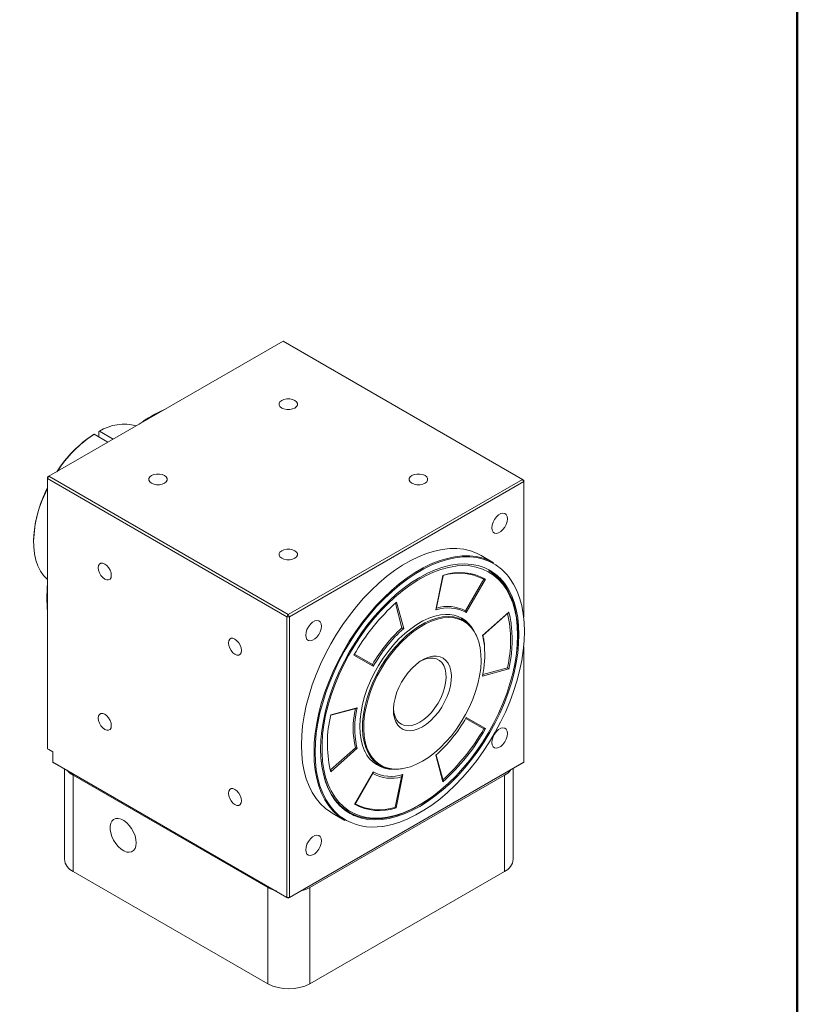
# Model space of a CAD drawing. Header units: millimetres. Extents: x 2723 to 3595, y 721 to 1332.
# Tile 7 of 8: x 3469 to 3595, y 810 to 969. Entities that reach past the tile are written whole.
import ezdxf

# ---------------------------------------------------------------- set-up
doc = ezdxf.new("R2010")
doc.units = ezdxf.units.MM
doc.layers.add('圖框', color=7, linetype='Continuous', lineweight=50)
doc.layers.add('產品', color=7, linetype='Continuous')

# ---------------------------------------------------------------- blocks, each defined once
blk = doc.blocks.new('標題欄框 下標註')
at = {"layer": '圖框'}
blk.add_lwpolyline([(2.283, 89.91), (287.283, 89.91), (287.283, 273.91), (2.283, 273.91)], close=True, dxfattribs=at)
blk = doc.blocks.new('A$C3C664CCF')
at = {"color": 7, "linetype": 'Continuous', "lineweight": 15}
for p, q in [((137, 104.51), (99.24, 82.71)), ((175.61, 82.22), (137, 104.51)), ((106.45, 89.46), (106.54, 89.51)), ((106.54, 89.51), (108.77, 88.21)), ((107.38, 90), (107.3, 89.95)), ((107.3, 89.95), (107.3, 89.06)), ((107.38, 90), (109.62, 88.7)), ((99.03, 82.34), (99.24, 82.71)), ((99.24, 82.71), (99.03, 82.59)), ((99.24, 82.71), (137.85, 60.42)), ((99.03, 82.34), (99.03, 82.59)), ((137.63, 60.05), (99.03, 82.34)), ((99.03, 82.34), (99.03, 38.74)), ((137.85, 60.42), (175.61, 82.22)), ((175.82, 81.85), (138.06, 60.05)), ((175.61, 82.22), (175.82, 81.85)), ((175.61, 82.22), (175.82, 82.1)), ((175.82, 81.85), (175.82, 82.1)), ((175.82, 59.99), (175.82, 81.85)), ((96.78, 72.22), (96.78, 72.12)), ((170.97, 68.76), (168.94, 69.94)), ((161.65, 61.15), (162.79, 66.73)), ((161.72, 61.29), (162.82, 66.67)), ((166.43, 60.99), (169.37, 66.09)), ((169.68, 66.12), (166.56, 60.71)), ((156.19, 58.25), (155.12, 62.24)), ((155.33, 62.42), (156.47, 58.16)), ((137.63, 60.05), (137.85, 60.42)), ((138.06, 60.05), (137.85, 60.42)), ((169.15, 57.03), (173.41, 60.81)), ((169.22, 57.03), (173.33, 60.68)), ((137.63, 60.05), (138.06, 60.05)), ((137.63, 14.77), (137.63, 60.05)), ((138.06, 60.05), (138.06, 14.77)), ((166.11, 59.45), (165.68, 59.69)), ((168.33, 56.69), (168.27, 56.84)), ((175.82, 36.57), (175.82, 55.21)), ((151.56, 52.05), (148.44, 53.85)), ((148.53, 54.01), (151.43, 52.33)), ((173.41, 51.62), (169.15, 50.48)), ((169.21, 50.75), (173.2, 51.82)), ((144.7, 44.23), (148.97, 45.38)), ((144.72, 44.16), (148.79, 45.25)), ((169.37, 41.97), (166.47, 43.65)), ((166.56, 43.8), (169.68, 42)), ((99.03, 38.74), (99.87, 38.25)), ((99.24, 38.62), (99.03, 38.74)), ((99.87, 38.25), (99.24, 38.62)), ((99.87, 38.25), (99.87, 36.57)), ((144.67, 35.35), (148.68, 38.91)), ((148.97, 38.83), (144.7, 35.05)), ((148.88, 39.16), (148.97, 38.83)), ((99.87, 36.57), (137.63, 14.77)), ((100.09, 36.45), (99.87, 36.57)), ((138.06, 14.77), (175.82, 36.57)), ((162.79, 33.43), (161.65, 37.69)), ((162.81, 33.65), (161.72, 37.71)), ((175.82, 36.57), (175.61, 36.45)), ((137.85, 14.65), (100.09, 36.45)), ((101.75, 35.54), (101.75, 20.91)), ((175.61, 36.45), (137.85, 14.65)), ((144.7, 35.05), (144.62, 35.36)), ((144.73, 35.27), (144.67, 35.48)), ((148.52, 29.81), (151.54, 35.04)), ((152.18, 36.31), (152.61, 36.06)), ((155.95, 35.49), (156.1, 35.51)), ((174.14, 20.91), (174.14, 35.54)), ((103.16, 34.49), (134.55, 16.36)), ((103.16, 34.49), (103.16, 18.96)), ((141.34, 16.36), (172.74, 34.49)), ((172.74, 18.96), (172.74, 34.49)), ((144.94, 28.37), (146.98, 27.19)), ((103.16, 18.96), (134.55, 0.83)), ((141.34, 0.83), (172.74, 18.96)), ((134.55, 0.83), (134.55, 16.36)), ((141.34, 16.36), (141.34, 0.83)), ((138.06, 14.77), (137.63, 14.77)), ((137.85, 14.65), (137.63, 14.77)), ((137.85, 14.65), (138.06, 14.77))]:
    blk.add_line(p, q, dxfattribs=at)
at = {"color": 7, "linetype": 'Continuous', "lineweight": 15, "flags": 128}
for points in [[(138.91, 93.73), (139.18, 93.95), (139.33, 94.21), (139.33, 94.48), (139.18, 94.74), (138.91, 94.95), (138.53, 95.11), (138.08, 95.2), (137.61, 95.2), (137.16, 95.11), (136.79, 94.95), (136.51, 94.74), (136.36, 94.48), (136.36, 94.21), (136.51, 93.95), (136.79, 93.73), (137.16, 93.57), (137.61, 93.49), (138.08, 93.49), (138.53, 93.57), (138.91, 93.73)], [(117.91, 81.61), (118.18, 81.83), (118.33, 82.08), (118.33, 82.35), (118.18, 82.61), (117.91, 82.83), (117.53, 82.99), (117.08, 83.07), (116.61, 83.07), (116.16, 82.99), (115.79, 82.83), (115.51, 82.61), (115.36, 82.35), (115.36, 82.08), (115.51, 81.83), (115.79, 81.61), (116.16, 81.45), (116.61, 81.36), (117.08, 81.36), (117.53, 81.45), (117.91, 81.61)], [(159.91, 81.61), (160.18, 81.83), (160.33, 82.08), (160.33, 82.35), (160.18, 82.61), (159.91, 82.83), (159.53, 82.99), (159.08, 83.07), (158.61, 83.07), (158.16, 82.99), (157.79, 82.83), (157.51, 82.61), (157.36, 82.35), (157.36, 82.08), (157.51, 81.83), (157.79, 81.61), (158.16, 81.45), (158.61, 81.36), (159.08, 81.36), (159.53, 81.45), (159.91, 81.61)], [(99.03, 80.79), (98.73, 80.17), (98.17, 78.86), (97.7, 77.55), (97.32, 76.24), (97.04, 74.95), (96.86, 73.69), (96.78, 72.47), (96.8, 71.31), (96.93, 70.21), (97.15, 69.19), (97.47, 68.26), (97.88, 67.43), (98.39, 66.7), (98.98, 66.09), (99.03, 66.05)], [(173.21, 75.87), (173.16, 76.25), (173.01, 76.54), (172.77, 76.72), (172.47, 76.77), (172.12, 76.69), (171.76, 76.48), (171.41, 76.16), (171.1, 75.76), (170.87, 75.31), (170.72, 74.84), (170.66, 74.4), (170.72, 74.01), (170.87, 73.72), (171.1, 73.54), (171.41, 73.49), (171.76, 73.57), (172.12, 73.78), (172.47, 74.1), (172.77, 74.5), (173.01, 74.96), (173.16, 75.42), (173.21, 75.87)], [(138.91, 69.48), (139.18, 69.7), (139.33, 69.96), (139.33, 70.23), (139.18, 70.49), (138.91, 70.71), (138.53, 70.87), (138.08, 70.95), (137.61, 70.95), (137.16, 70.87), (136.79, 70.71), (136.51, 70.49), (136.36, 70.23), (136.36, 69.96), (136.51, 69.7), (136.79, 69.48), (137.16, 69.32), (137.61, 69.24), (138.08, 69.24), (138.53, 69.32), (138.91, 69.48)], [(168.94, 69.94), (168.23, 70.3), (167.23, 70.68), (166.16, 70.93), (165.04, 71.05), (163.88, 71.04), (162.67, 70.91), (161.43, 70.64), (160.17, 70.25), (158.88, 69.74), (157.59, 69.11), (156.29, 68.36), (154.99, 67.5), (153.71, 66.52), (152.44, 65.45), (151.2, 64.28), (150, 63.03), (148.83, 61.69), (147.71, 60.27), (146.65, 58.8), (145.65, 57.26), (144.71, 55.68), (143.84, 54.06), (143.06, 52.41), (142.35, 50.74), (141.73, 49.07), (141.2, 47.39), (140.76, 45.72), (140.41, 44.08), (140.17, 42.46), (140.02, 40.88), (139.97, 39.35), (140.02, 37.88), (140.17, 36.48), (140.41, 35.15), (140.76, 33.9), (141.2, 32.74), (141.73, 31.68), (142.35, 30.72), (143.06, 29.86), (143.84, 29.12), (144.71, 28.5), (144.94, 28.37)], [(109.31, 66.73), (109.26, 67.13), (109.11, 67.56), (108.88, 67.97), (108.58, 68.31), (108.25, 68.56), (107.93, 68.69), (107.63, 68.69), (107.4, 68.55), (107.25, 68.3), (107.19, 67.95), (107.25, 67.54), (107.4, 67.11), (107.63, 66.71), (107.93, 66.36), (108.25, 66.11), (108.58, 65.98), (108.88, 65.99), (109.11, 66.12), (109.26, 66.38), (109.31, 66.73)], [(142, 38.18), (142.05, 39.71), (142.2, 41.28), (142.45, 42.9), (142.79, 44.55), (143.23, 46.21), (143.77, 47.89), (144.39, 49.57), (145.09, 51.24), (145.88, 52.89), (146.75, 54.51), (147.68, 56.09), (148.69, 57.62), (149.75, 59.1), (150.87, 60.51), (152.03, 61.85), (153.24, 63.11), (154.48, 64.28), (155.74, 65.35), (157.03, 66.32), (158.32, 67.18), (159.62, 67.93), (160.92, 68.57), (162.21, 69.08), (163.47, 69.47), (164.71, 69.73), (165.92, 69.87), (167.08, 69.87), (168.2, 69.75), (169.26, 69.5), (170.27, 69.12), (170.97, 68.76)], [(171.32, 68.41), (171.23, 68.47), (170.29, 68.97), (169.3, 69.34), (168.24, 69.59), (167.13, 69.71), (165.97, 69.71), (164.77, 69.57), (163.53, 69.31), (162.27, 68.92), (161, 68.41), (159.71, 67.78), (158.41, 67.04), (157.12, 66.18), (155.84, 65.21), (154.58, 64.15), (153.35, 62.98), (152.15, 61.73), (150.99, 60.4), (149.88, 58.99), (148.82, 57.52), (147.82, 56), (146.89, 54.42), (146.03, 52.81), (145.25, 51.17), (144.54, 49.51), (143.93, 47.84), (143.4, 46.17), (142.96, 44.52), (142.62, 42.88), (142.37, 41.27), (142.22, 39.7), (142.17, 38.18)], [(143.06, 38.69), (143.11, 40.17), (143.26, 41.7), (143.51, 43.26), (143.85, 44.85), (144.28, 46.46), (144.81, 48.08), (145.42, 49.7), (146.12, 51.31), (146.9, 52.9), (147.75, 54.46), (148.67, 55.97), (149.66, 57.44), (150.7, 58.85), (151.8, 60.19), (152.94, 61.46), (154.12, 62.64), (155.33, 63.73), (156.56, 64.72), (157.8, 65.62), (159.06, 66.4), (160.31, 67.06), (161.56, 67.61), (162.79, 68.04), (164, 68.35), (165.18, 68.52), (166.32, 68.58), (167.42, 68.5), (168.46, 68.3), (169.45, 67.97), (169.89, 67.77)], [(165.1, 68.25), (164.88, 68.23), (163.7, 68.02), (162.48, 67.69), (161.25, 67.24), (160, 66.66), (158.75, 65.97), (157.49, 65.16), (156.25, 64.24), (155.02, 63.22), (153.83, 62.1), (152.66, 60.89), (151.53, 59.6), (150.45, 58.24), (149.43, 56.81), (148.47, 55.32), (147.57, 53.79), (146.75, 52.22), (146, 50.63), (145.34, 49.01), (144.76, 47.39), (144.28, 45.78), (143.88, 44.17), (143.59, 42.59), (143.39, 41.05), (143.29, 39.55), (143.29, 38.1), (143.39, 36.71), (143.59, 35.39), (143.88, 34.16), (144.28, 33.01), (144.55, 32.38)], [(174.84, 57.04), (174.79, 58.46), (174.64, 59.81), (174.39, 61.09), (174.05, 62.28), (173.61, 63.38), (173.08, 64.39), (172.46, 65.29), (171.75, 66.08), (170.97, 66.76), (170.11, 67.32), (169.18, 67.75), (168.18, 68.06), (167.13, 68.25), (166.03, 68.3), (165.1, 68.25)], [(170.18, 67.49), (170.94, 66.99), (171.73, 66.3), (172.44, 65.51), (173.06, 64.6), (173.6, 63.58), (174.04, 62.47), (174.39, 61.27), (174.64, 59.98), (174.79, 58.62), (174.84, 57.18)], [(174.33, 52.02), (174.57, 53.35), (174.77, 54.91), (174.87, 56.42), (174.87, 57.88), (174.77, 59.28), (174.57, 60.61), (174.27, 61.85), (173.88, 63.01), (173.39, 64.08), (172.8, 65.04), (172.14, 65.89), (171.38, 66.64), (170.55, 67.26), (170.22, 67.46)], [(99.03, 65.53), (98.95, 64.59), (98.9, 63.06)], [(172, 66.25), (172, 66.25), (172.7, 65.45), (173.31, 64.54), (173.84, 63.53), (174.27, 62.42), (174.61, 61.22), (174.86, 59.94), (175, 58.58), (175.05, 57.16), (175, 55.68), (174.86, 54.16), (174.61, 52.59), (174.27, 51), (173.84, 49.39), (173.31, 47.77), (172.7, 46.15), (172, 44.54), (171.22, 42.95), (170.37, 41.4), (169.45, 39.88), (168.46, 38.41), (167.42, 37), (166.32, 35.66), (165.18, 34.4), (164, 33.21), (162.79, 32.12), (161.56, 31.13), (160.31, 30.24), (159.06, 29.46), (157.8, 28.79), (156.56, 28.24), (155.33, 27.81), (154.12, 27.51), (152.94, 27.33), (151.8, 27.28), (150.7, 27.35), (149.66, 27.55)], [(153.02, 26.23), (153.35, 26.28), (154.58, 26.54), (155.84, 26.93), (157.12, 27.44), (158.41, 28.07), (159.71, 28.82), (161, 29.67), (162.27, 30.64), (163.53, 31.71), (164.77, 32.87), (165.97, 34.12), (167.13, 35.45), (168.24, 36.86), (169.3, 38.33), (170.29, 39.85), (171.23, 41.43), (172.09, 43.04), (172.87, 44.68), (173.57, 46.34), (174.19, 48.01), (174.72, 49.68), (175.16, 51.34), (175.5, 52.97), (175.75, 54.58), (175.9, 56.15), (175.94, 57.67), (175.9, 59.14), (175.75, 60.54), (175.5, 61.86), (175.16, 63.1), (174.72, 64.26), (174.19, 65.31), (173.6, 66.23)], [(98.9, 63.06), (98.95, 61.59), (99.03, 60.74)], [(150.19, 38.35), (150.17, 38.39), (149.83, 39.25), (149.58, 40.21), (149.44, 41.24), (149.39, 42.34), (149.44, 43.5), (149.58, 44.7), (149.83, 45.94), (150.17, 47.2), (150.6, 48.46), (151.12, 49.72), (151.72, 50.97), (152.39, 52.18), (153.14, 53.34), (153.94, 54.45), (154.8, 55.5), (155.7, 56.46), (156.63, 57.34), (157.59, 58.12), (158.57, 58.8), (159.55, 59.37), (160.52, 59.81), (161.48, 60.14), (162.42, 60.34), (163.2, 60.41)], [(143.21, 58.55), (143.16, 58.93), (143.01, 59.23), (142.77, 59.41), (142.47, 59.46), (142.12, 59.37), (141.76, 59.16), (141.41, 58.84), (141.1, 58.44), (140.87, 57.99), (140.72, 57.52), (140.66, 57.08), (140.72, 56.69), (140.87, 56.4), (141.1, 56.22), (141.41, 56.17), (141.76, 56.25), (142.12, 56.46), (142.47, 56.78), (142.77, 57.18), (143.01, 57.64), (143.16, 58.1), (143.21, 58.55)], [(155.95, 35.49), (155.53, 35.45), (154.65, 35.45), (153.82, 35.58), (153.05, 35.84), (152.35, 36.22), (151.72, 36.73), (151.17, 37.36), (150.71, 38.09), (150.34, 38.93), (150.07, 39.86), (149.89, 40.87), (149.81, 41.96), (149.84, 43.11), (149.96, 44.31), (150.19, 45.54), (150.51, 46.8), (150.93, 48.07), (151.44, 49.34), (152.03, 50.58), (152.69, 51.8), (153.43, 52.98), (154.23, 54.1), (155.09, 55.15), (155.99, 56.13), (156.92, 57.01), (157.89, 57.8), (158.86, 58.48), (159.85, 59.05), (160.82, 59.49), (161.79, 59.82), (162.72, 60.01), (163.62, 60.08), (164.48, 60.01), (165.28, 59.82), (166.02, 59.5), (166.69, 59.05), (167.28, 58.48), (167.78, 57.8), (168.2, 57.01), (168.27, 56.84)], [(159.48, 36.74), (160.46, 37.36), (161.42, 38.09), (162.36, 38.92), (163.28, 39.85), (164.15, 40.86), (164.97, 41.93), (165.74, 43.08), (166.43, 44.26), (167.06, 45.49), (167.6, 46.74), (168.06, 48), (168.43, 49.25), (168.7, 50.49), (168.88, 51.7), (168.95, 52.87), (168.93, 53.98), (168.8, 55.02), (168.58, 55.99), (168.26, 56.87), (167.84, 57.65), (167.34, 58.32), (166.76, 58.89), (166.09, 59.33), (165.36, 59.65), (164.57, 59.85), (163.72, 59.91), (162.82, 59.85), (161.9, 59.65), (160.94, 59.33), (159.97, 58.89), (159, 58.32), (158.03, 57.65), (157.07, 56.87), (156.14, 55.99), (155.25, 55.02), (154.4, 53.98), (153.6, 52.86), (152.87, 51.7), (152.21, 50.49), (151.62, 49.25), (151.12, 48), (150.71, 46.74), (150.39, 45.49), (150.16, 44.26), (150.04, 43.07), (150.01, 41.93), (150.09, 40.85), (150.26, 39.85), (150.54, 38.92), (150.9, 38.09), (151.36, 37.36), (151.91, 36.74), (152.53, 36.24), (153.23, 35.86), (153.99, 35.6), (154.82, 35.47), (155.69, 35.47), (156.6, 35.6), (157.55, 35.86), (158.51, 36.24), (159.48, 36.74)], [(130.31, 54.6), (130.26, 55.01), (130.11, 55.44), (129.88, 55.85), (129.58, 56.19), (129.25, 56.44), (128.93, 56.57), (128.63, 56.57), (128.4, 56.43), (128.25, 56.18), (128.19, 55.83), (128.25, 55.42), (128.4, 54.99), (128.63, 54.58), (128.93, 54.24), (129.25, 53.99), (129.58, 53.86), (129.88, 53.86), (130.11, 54), (130.26, 54.25), (130.31, 54.6)], [(159.41, 29.91), (160, 30.28), (161.25, 31.14), (162.48, 32.11), (163.7, 33.18), (164.88, 34.35), (166.03, 35.6), (167.13, 36.92), (168.18, 38.32), (169.18, 39.78), (170.11, 41.29), (170.97, 42.84), (171.75, 44.43), (172.46, 46.03), (173.08, 47.65), (173.61, 49.27), (174.05, 50.88), (174.39, 52.47), (174.64, 54.04), (174.79, 55.56), (174.84, 57.04)], [(159.48, 42.29), (158.8, 41.96), (158.14, 41.74), (157.5, 41.66), (156.91, 41.7), (156.37, 41.87), (155.9, 42.16), (155.5, 42.57), (155.19, 43.09), (154.97, 43.71), (154.84, 44.41), (154.82, 45.19), (154.89, 46.01), (155.07, 46.87), (155.33, 47.75), (155.69, 48.63), (156.12, 49.48), (156.63, 50.3), (157.2, 51.06), (157.82, 51.75), (158.47, 52.36), (159.14, 52.86), (159.82, 53.25), (160.5, 53.53), (161.15, 53.68), (161.77, 53.7), (162.34, 53.59), (162.84, 53.36), (163.28, 53.01), (163.63, 52.54), (163.9, 51.97), (164.07, 51.31), (164.15, 50.57), (164.12, 49.77), (164, 48.92), (163.78, 48.05), (163.47, 47.17), (163.07, 46.3), (162.6, 45.47), (162.06, 44.67), (161.46, 43.95), (160.83, 43.3), (160.16, 42.74), (159.48, 42.29)], [(159.06, 43.03), (159.71, 43.46), (160.34, 43.99), (160.94, 44.62), (161.5, 45.33), (162, 46.09), (162.43, 46.9), (162.79, 47.74), (163.05, 48.58), (163.22, 49.4), (163.3, 50.19), (163.27, 50.92), (163.15, 51.59), (162.93, 52.17), (162.62, 52.65), (162.23, 53.01), (161.76, 53.26), (161.23, 53.39), (160.64, 53.39), (160.03, 53.25), (159.38, 53), (159.27, 52.94)], [(154.82, 45.24), (154.89, 44.59), (155.07, 43.97), (155.33, 43.43), (155.68, 43.01), (156.12, 42.7), (156.62, 42.51), (157.18, 42.45), (157.78, 42.52), (158.41, 42.71), (159.06, 43.03)], [(109.31, 42.48), (109.26, 42.88), (109.11, 43.31), (108.88, 43.72), (108.58, 44.06), (108.25, 44.31), (107.93, 44.44), (107.63, 44.44), (107.4, 44.3), (107.25, 44.05), (107.19, 43.7), (107.25, 43.29), (107.4, 42.86), (107.63, 42.46), (107.93, 42.11), (108.25, 41.86), (108.58, 41.73), (108.88, 41.74), (109.11, 41.87), (109.26, 42.13), (109.31, 42.48)], [(173.21, 41.22), (173.16, 41.61), (173.01, 41.9), (172.77, 42.08), (172.47, 42.13), (172.12, 42.05), (171.76, 41.84), (171.41, 41.52), (171.1, 41.12), (170.87, 40.67), (170.72, 40.2), (170.66, 39.75), (170.72, 39.37), (170.87, 39.08), (171.1, 38.9), (171.41, 38.85), (171.76, 38.93), (172.12, 39.14), (172.47, 39.46), (172.77, 39.86), (173.01, 40.31), (173.16, 40.78), (173.21, 41.22)], [(146.98, 27.19), (146.75, 27.33), (145.88, 27.95), (145.09, 28.69), (144.39, 29.54), (143.77, 30.5), (143.23, 31.56), (142.79, 32.72), (142.45, 33.97), (142.2, 35.3), (142.05, 36.71), (142, 38.18)], [(142.17, 38.18), (142.22, 36.71), (142.37, 35.32), (142.62, 33.99), (142.96, 32.75), (143.4, 31.6), (143.93, 30.54), (144.54, 29.58), (145.25, 28.74), (146.03, 28), (146.51, 27.64)], [(143.06, 38.79), (143.11, 37.36), (143.27, 36), (143.51, 34.71), (143.86, 33.5), (144.31, 32.39), (144.84, 31.38), (145.47, 30.47), (146.18, 29.67), (146.97, 28.99), (147.84, 28.43), (148.77, 27.99), (149.78, 27.67), (150.84, 27.49), (151.95, 27.44), (153.11, 27.51), (154.3, 27.72), (155.52, 28.05), (156.77, 28.51), (158.03, 29.09), (159.29, 29.79), (160.55, 30.61), (161.81, 31.53), (162, 31.69)], [(147.3, 28.62), (146.9, 28.91), (146.12, 29.6), (145.42, 30.4), (144.81, 31.31), (144.28, 32.33), (143.85, 33.44), (143.51, 34.64), (143.26, 35.92), (143.11, 37.27), (143.06, 38.69)], [(130.31, 30.35), (130.26, 30.76), (130.11, 31.19), (129.88, 31.6), (129.58, 31.94), (129.25, 32.19), (128.93, 32.32), (128.63, 32.32), (128.4, 32.18), (128.25, 31.93), (128.19, 31.58), (128.25, 31.17), (128.4, 30.74), (128.63, 30.33), (128.93, 29.99), (129.25, 29.74), (129.58, 29.61), (129.88, 29.61), (130.11, 29.75), (130.26, 30), (130.31, 30.35)], [(144.55, 32.38), (144.76, 31.95), (145.34, 31), (146, 30.15), (146.75, 29.42), (147.57, 28.8), (148.47, 28.3), (149.43, 27.93), (150.45, 27.68), (151.53, 27.56), (152.66, 27.57), (153.83, 27.71), (155.02, 27.98), (156.25, 28.37), (157.49, 28.89), (158.75, 29.52), (159.41, 29.91)], [(113.34, 23.56), (113.29, 24.11), (113.14, 24.7), (112.91, 25.29), (112.59, 25.86), (112.21, 26.37), (111.79, 26.81), (111.33, 27.16), (110.88, 27.4), (110.43, 27.51), (110.03, 27.5), (109.68, 27.36), (109.4, 27.09), (109.21, 26.72), (109.11, 26.26), (109.11, 25.73), (109.21, 25.16), (109.4, 24.57), (109.68, 23.99), (110.03, 23.44), (110.43, 22.96), (110.88, 22.56), (111.33, 22.27), (111.79, 22.09), (112.21, 22.04), (112.59, 22.12), (112.91, 22.32), (113.14, 22.64), (113.29, 23.06), (113.34, 23.56)], [(143.21, 23.9), (143.16, 24.29), (143.01, 24.58), (142.77, 24.76), (142.47, 24.81), (142.12, 24.73), (141.76, 24.52), (141.41, 24.2), (141.1, 23.8), (140.87, 23.35), (140.72, 22.88), (140.66, 22.44), (140.72, 22.05), (140.87, 21.76), (141.1, 21.58), (141.41, 21.53), (141.76, 21.61), (142.12, 21.82), (142.47, 22.14), (142.77, 22.54), (143.01, 22.99), (143.16, 23.46), (143.21, 23.9)]]:
    blk.add_lwpolyline(points, dxfattribs=at)
at = {"color": 7, "linetype": 'Continuous', "lineweight": 15}
for centre, radius, start, end in [((127.17, 72.74), 22.73, 113.9554, 126.0392), ((111.36, 83.47), 7.64, 74.9714, 121.3481), ((117.51, 72.62), 20.14, 123.2925, 147.4683), ((118.07, 72.14), 20.85, 123.5976, 147.04), ((116.56, 71.68), 19.79, 152.372, 178.4319), ((166.64, 61.23), 8.57, 35.6542, 56.8856), ((165.36, 58.48), 8.61, 62.1726, 107.6084), ((165.53, 58.48), 8.69, 61.4441, 108.3369), ((166.55, 60.9), 7.64, 44.5105, 64.0437), ((177.71, 37.37), 33.59, 131.7847, 150.6261), ((163.61, 55.35), 6.12, 61.1376, 108.6433), ((163.55, 55.55), 6.16, 62.1344, 107.0354), ((163.46, 55.55), 4.87, 28.4003, 93.0054), ((154.12, 56.24), 19.58, 346.9547, 12.7971), ((159.17, 56.92), 14.76, 5.6805, 15.28), ((172.24, 40.48), 23.95, 132.0861, 150.3248), ((172.18, 40.51), 23.63, 131.6577, 150.7531), ((151.92, 56.44), 22.03, 347.3522, 5.0387), ((159.2, 54.26), 10.33, 5.9344, 15.5171), ((154.04, 53.91), 15.5, 347.1858, 5.2436), ((162.35, 42.08), 14.03, 166.9364, 193.0636), ((162.66, 42.07), 14.09, 166.4464, 191.9586), ((164.07, 39.61), 19.91, 166.5873, 192.3334), ((145.94, 55.35), 23.63, 311.6577, 330.7531), ((140.41, 58.47), 33.34, 312.0861, 330.3248), ((140.41, 58.48), 33.59, 311.7847, 330.6261), ((154.68, 40.35), 4.91, 203.9774, 271.3715), ((104.7, 37.33), 3.24, 219.0949, 241.516), ((171.19, 37.33), 3.24, 298.484, 320.905), ((151.59, 35), 7.69, 236.0912, 255.4903), ((151.55, 35.2), 9.09, 236.2986, 279.319), ((104.09, 21.11), 2.35, 184.7823, 246.5378), ((171.74, 21.15), 2.41, 294.3333, 354.3466), ((137.44, 21.53), 5.91, 240.8331, 255.4166), ((138.46, 21.53), 5.91, 284.5834, 299.1669), ((137.95, 7.35), 7.35, 242.4806, 297.5194)]:
    blk.add_arc(centre, radius, start, end, dxfattribs=at)
for points, knots in [([(162.82, 66.67), (162.82, 66.68), (162.82, 66.69), (162.8, 66.72), (162.79, 66.73), (162.79, 66.73)], [0, 0, 0, 0, 0.485939, 0.987514, 1, 1, 1, 1]), ([(169.37, 66.09), (169.39, 66.08), (169.41, 66.07), (169.47, 66.06), (169.54, 66.07), (169.61, 66.08), (169.66, 66.1), (169.68, 66.12), (169.68, 66.12)], [0, 0, 0, 0, 0.140218, 0.279785, 0.476756, 0.74981, 0.993924, 1, 1, 1, 1]), ([(161.65, 61.15), (161.65, 61.15), (161.67, 61.17), (161.7, 61.22), (161.71, 61.27), (161.72, 61.29)], [0, 0, 0, 0, 0.012411, 0.519135, 1, 1, 1, 1]), ([(166.56, 60.71), (166.56, 60.71), (166.56, 60.73), (166.55, 60.79), (166.53, 60.86), (166.5, 60.93), (166.47, 60.97), (166.44, 60.98), (166.43, 60.99)], [0, 0, 0, 0, 0.006057, 0.253369, 0.525676, 0.721456, 0.860397, 1, 1, 1, 1]), ([(173.33, 60.68), (173.34, 60.7), (173.38, 60.73), (173.4, 60.78), (173.41, 60.81), (173.41, 60.81)], [0, 0, 0, 0, 0.485972, 0.987515, 1, 1, 1, 1]), ([(156.19, 58.25), (156.2, 58.24), (156.22, 58.23), (156.27, 58.21), (156.34, 58.19), (156.41, 58.17), (156.45, 58.16), (156.47, 58.16), (156.47, 58.16)], [0, 0, 0, 0, 0.139603, 0.278544, 0.474324, 0.746631, 0.993943, 1, 1, 1, 1]), ([(169.15, 57.03), (169.15, 57.03), (169.17, 57.02), (169.2, 57.02), (169.21, 57.03), (169.22, 57.03)], [0, 0, 0, 0, 0.0124137, 0.5191068, 1, 1, 1, 1]), ([(169.51, 55.5), (169.5, 55.57), (169.47, 55.99), (169.36, 56.5), (169.25, 56.93), (169.22, 57.05)], [0, 0, 0, 0, 0.118639, 0.769081, 1, 1, 1, 1]), ([(151.43, 52.33), (151.44, 52.32), (151.46, 52.31), (151.5, 52.26), (151.53, 52.2), (151.55, 52.13), (151.56, 52.07), (151.56, 52.05), (151.56, 52.05)], [0, 0, 0, 0, 0.139603, 0.278544, 0.474324, 0.746631, 0.993943, 1, 1, 1, 1]), ([(173.2, 51.82), (173.21, 51.81), (173.23, 51.8), (173.28, 51.76), (173.33, 51.72), (173.38, 51.67), (173.4, 51.63), (173.41, 51.62), (173.41, 51.62)], [0, 0, 0, 0, 0.140218, 0.279785, 0.476755, 0.749808, 0.993923, 1, 1, 1, 1]), ([(148.97, 45.38), (148.97, 45.38), (148.95, 45.35), (148.91, 45.31), (148.84, 45.27), (148.8, 45.25), (148.79, 45.25)], [0, 0, 0, 0, 0.009201, 0.384756, 0.798273, 1, 1, 1, 1]), ([(169.37, 41.97), (169.39, 41.96), (169.41, 41.95), (169.47, 41.94), (169.54, 41.95), (169.61, 41.97), (169.66, 41.99), (169.68, 42), (169.68, 42)], [0, 0, 0, 0, 0.140218, 0.279785, 0.476756, 0.74981, 0.993924, 1, 1, 1, 1]), ([(148.97, 38.83), (148.97, 38.83), (148.95, 38.83), (148.91, 38.83), (148.84, 38.85), (148.77, 38.87), (148.72, 38.89), (148.7, 38.91), (148.68, 38.91)], [0, 0, 0, 0, 0.006059, 0.253369, 0.525676, 0.721457, 0.860397, 1, 1, 1, 1]), ([(144.72, 35.27), (144.73, 35.25), (144.74, 35.21), (144.73, 35.13), (144.71, 35.07), (144.7, 35.05), (144.7, 35.05)], [0, 0, 0, 0, 0.213316, 0.6238441, 0.9908639, 1, 1, 1, 1]), ([(162.81, 33.65), (162.81, 33.63), (162.82, 33.59), (162.82, 33.51), (162.8, 33.46), (162.79, 33.43), (162.79, 33.43)], [0, 0, 0, 0, 0.203963, 0.619371, 0.990755, 1, 1, 1, 1])]:
    blk.add_open_spline(points, degree=3, knots=knots, dxfattribs=at)
at = {"layer": '產品', "color": 7, "linetype": 'Continuous', "lineweight": 15}
for p, q in [((151.51, 34.76), (148.67, 29.86)), ((156.1, 34.2), (155.11, 29.3)), ((156.34, 34.61), (155.23, 29.21))]:
    blk.add_line(p, q, dxfattribs=at)
for centre, radius, start, end in [((154.41, 40.19), 5.9, 240.8214, 289.0442), ((154.47, 39.98), 6, 240.3705, 285.7351), ((152.55, 37.16), 8.39, 241.2379, 288.6277), ((152.57, 37.41), 8.5, 242.6289, 287.3535)]:
    blk.add_arc(centre, radius, start, end, dxfattribs=at)
for points, knots in [([(151.54, 35.04), (151.54, 35.04), (151.53, 35), (151.53, 34.95), (151.53, 34.89), (151.52, 34.83), (151.51, 34.79), (151.51, 34.76), (151.51, 34.76)], [0, 0, 0, 0, 0.006053, 0.25404, 0.526181, 0.721713, 0.860532, 1, 1, 1, 1]), ([(156.34, 34.61), (156.34, 34.61), (156.3, 34.58), (156.23, 34.5), (156.16, 34.37), (156.1, 34.2)], [0, 0, 0, 0, 0.012393, 0.520109, 1, 1, 1, 1]), ([(148.67, 29.86), (148.66, 29.86), (148.64, 29.86), (148.62, 29.86), (148.6, 29.85), (148.57, 29.84), (148.54, 29.82), (148.52, 29.81), (148.52, 29.81)], [0, 0, 0, 0, 0.140315, 0.279968, 0.477117, 0.750267, 0.993918, 1, 1, 1, 1]), ([(155.11, 29.3), (155.14, 29.27), (155.17, 29.25), (155.21, 29.22), (155.23, 29.21), (155.23, 29.21)], [0, 0, 0, 0, 0.486771, 0.9875, 1, 1, 1, 1])]:
    blk.add_open_spline(points, degree=3, knots=knots, dxfattribs=at)

msp = doc.modelspace()

# ---------------------------------------------------------------- block references
at = {"layer": '圖框', "xscale": 3.057730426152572, "yscale": 3.057730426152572, "zscale": 3.057730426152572}
msp.add_blockref('標題欄框 下標註', (2716.227, 494.849), dxfattribs=at)
msp.add_blockref('標題欄框 下標註', (2716.227, 494.849), dxfattribs=at)
at = {"layer": '產品', "ltscale": 5}
msp.add_blockref('A$C3C664CCF', (3374.714, 812.626), dxfattribs=at)

doc.saveas('drawing.dxf')
